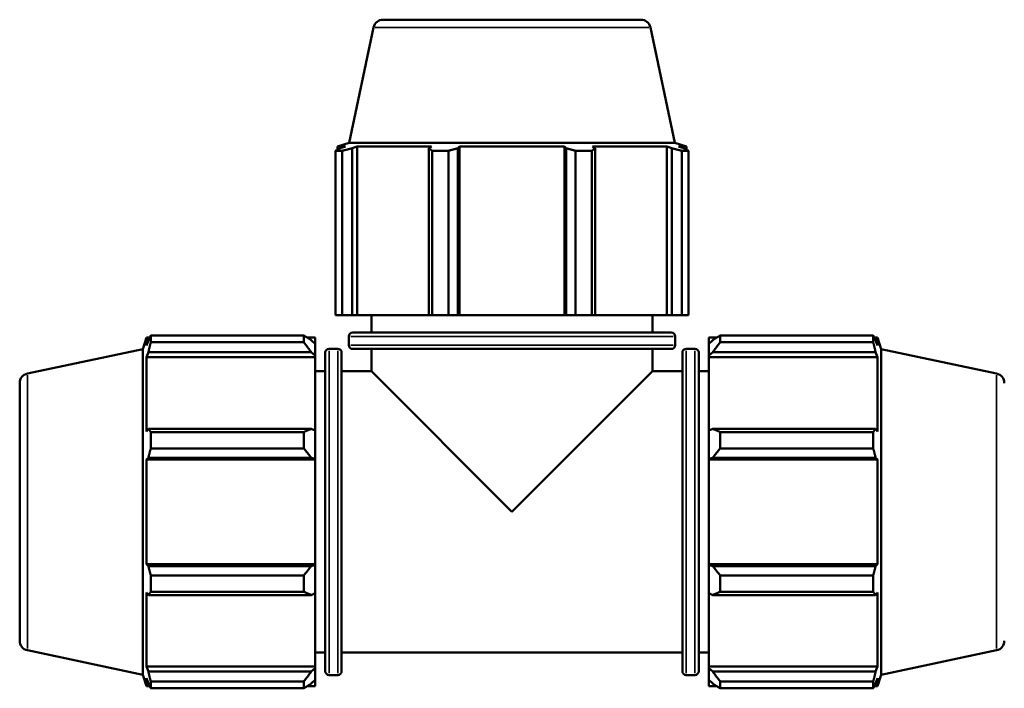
# Model space of a CAD drawing. Header units: millimetres. Extents: x 0 to 1006, y 0 to 1065.
# Tile 3 of 8: x 325 to 577, y 226 to 397. Entities that reach past the tile are written whole.
import ezdxf

# ---------------------------------------------------------------- set-up
doc = ezdxf.new("R2010")
doc.units = ezdxf.units.MM
doc.layers.add('Visible (ISO)', color=7, linetype='Continuous', lineweight=50)
doc.layers.add('Visible Narrow (ISO)', color=7, linetype='Continuous', lineweight=35)

msp = doc.modelspace()

# ---------------------------------------------------------------- linework, layer by layer
at = {"layer": 'Visible (ISO)'}
for p, q in [((418.056, 397.099), (484.007, 397.099)), ((415.61, 395.119), (409.336, 365.599)), ((486.452, 395.119), (492.727, 365.599)), ((409.336, 365.599), (406.391, 364.643)), ((492.727, 365.599), (409.336, 365.599)), ((492.727, 365.599), (495.671, 364.643)), ((407.602, 363.551), (405.867, 363.551)), ((405.867, 321.499), (405.867, 363.551)), ((408.457, 364.643), (406.391, 364.643)), ((406.391, 363.823), (406.391, 364.643)), ((408.457, 364.643), (407.084, 364.175)), ((407.602, 363.551), (407.602, 321.499)), ((410.158, 364.175), (411.435, 364.643)), ((410.158, 321.499), (410.158, 364.175)), ((411.435, 321.499), (411.435, 364.643)), ((430.419, 364.643), (411.435, 364.643)), ((430.419, 364.643), (429.754, 364.175)), ((429.754, 364.175), (429.754, 321.499)), ((434.778, 363.551), (430.588, 363.551)), ((430.588, 321.499), (430.588, 363.551)), ((434.778, 363.551), (434.778, 321.499)), ((437.175, 364.175), (437.608, 364.643)), ((437.175, 321.499), (437.175, 364.175)), ((437.608, 321.499), (437.608, 364.643)), ((464.455, 364.643), (437.608, 364.643)), ((464.455, 321.499), (464.455, 364.643)), ((464.455, 364.643), (464.888, 364.175)), ((464.888, 364.175), (464.888, 321.499)), ((471.475, 363.551), (467.284, 363.551)), ((467.284, 321.499), (467.284, 363.551)), ((471.475, 363.551), (471.475, 321.499)), ((472.309, 364.175), (471.644, 364.643)), ((490.627, 364.643), (471.644, 364.643)), ((472.309, 321.499), (472.309, 364.175)), ((490.627, 321.499), (490.627, 364.643)), ((490.627, 364.643), (491.905, 364.175)), ((491.905, 364.175), (491.905, 321.499)), ((494.978, 364.175), (493.605, 364.643)), ((495.671, 364.643), (493.605, 364.643)), ((496.196, 363.551), (494.46, 363.551)), ((494.46, 321.499), (494.46, 363.551)), ((495.671, 363.823), (495.671, 364.643)), ((496.196, 363.551), (496.196, 321.499)), ((407.602, 321.499), (405.867, 321.499)), ((407.602, 321.499), (410.158, 321.499)), ((411.435, 321.499), (410.158, 321.499)), ((411.435, 321.499), (429.754, 321.499)), ((415.031, 316.999), (415.031, 321.499)), ((429.754, 321.499), (430.588, 321.499)), ((434.778, 321.499), (430.588, 321.499)), ((434.778, 321.499), (437.175, 321.499)), ((437.608, 321.499), (437.175, 321.499)), ((437.608, 321.499), (464.455, 321.499)), ((464.888, 321.499), (464.455, 321.499)), ((464.888, 321.499), (467.284, 321.499)), ((471.475, 321.499), (467.284, 321.499)), ((471.475, 321.499), (472.309, 321.499)), ((472.309, 321.499), (490.627, 321.499)), ((487.031, 316.999), (487.031, 321.499)), ((491.905, 321.499), (490.627, 321.499)), ((491.905, 321.499), (494.46, 321.499)), ((496.196, 321.499), (494.46, 321.499)), ((356.531, 312.795), (357.488, 315.739)), ((357.488, 315.739), (357.488, 313.673)), ((358.308, 315.739), (357.488, 315.739)), ((357.956, 315.047), (357.488, 313.673)), ((358.58, 316.264), (397.751, 316.264)), ((358.58, 316.264), (358.58, 314.528)), ((397.751, 314.528), (397.751, 316.264)), ((400.631, 315.739), (398.588, 315.739)), ((400.631, 314.131), (399.671, 315.047)), ((400.631, 314.131), (400.631, 315.739)), ((409.271, 313.799), (409.271, 315.999)), ((410.271, 316.999), (491.791, 316.999)), ((492.791, 313.799), (492.791, 315.999)), ((501.431, 315.739), (501.431, 314.131)), ((501.431, 315.739), (503.475, 315.739)), ((502.391, 315.047), (501.431, 314.131)), ((504.311, 316.264), (504.311, 314.528)), ((504.311, 316.264), (543.483, 316.264)), ((543.483, 314.528), (543.483, 316.264)), ((543.755, 315.739), (544.575, 315.739)), ((544.575, 313.673), (544.107, 315.047)), ((544.575, 313.673), (544.575, 315.739)), ((545.531, 312.795), (544.575, 315.739)), ((327.011, 306.52), (356.531, 312.795)), ((356.531, 312.795), (356.531, 229.404)), ((397.751, 314.528), (358.58, 314.528)), ((400.631, 314.131), (400.631, 311.121)), ((406.431, 312.859), (404.231, 312.859)), ((491.791, 312.799), (410.271, 312.799)), ((415.031, 307.099), (415.031, 312.799)), ((487.031, 307.099), (487.031, 312.799)), ((495.631, 312.859), (497.831, 312.859)), ((501.431, 311.121), (501.431, 314.131)), ((543.483, 314.528), (504.311, 314.528)), ((545.531, 229.404), (545.531, 312.795)), ((575.051, 306.52), (545.531, 312.795)), ((357.488, 310.695), (357.956, 311.973)), ((357.488, 310.695), (357.488, 291.712)), ((400.631, 310.695), (357.488, 310.695)), ((357.956, 311.973), (399.671, 311.973)), ((399.671, 311.973), (400.631, 311.121)), ((400.631, 311.121), (400.631, 310.695)), ((400.631, 291.933), (400.631, 310.695)), ((403.231, 230.339), (403.231, 311.859)), ((407.431, 311.859), (407.431, 230.339)), ((494.631, 230.339), (494.631, 311.859)), ((498.831, 311.859), (498.831, 230.339)), ((501.431, 311.121), (502.391, 311.973)), ((501.431, 310.695), (501.431, 311.121)), ((501.431, 310.695), (501.431, 291.933)), ((501.431, 310.695), (544.575, 310.695)), ((502.391, 311.973), (544.107, 311.973)), ((544.107, 311.973), (544.575, 310.695)), ((544.575, 291.712), (544.575, 310.695)), ((403.231, 307.099), (400.631, 307.099)), ((415.031, 307.099), (407.431, 307.099)), ((415.031, 307.099), (451.031, 271.099)), ((451.031, 271.099), (487.031, 307.099)), ((494.631, 307.099), (487.031, 307.099)), ((498.831, 307.099), (501.431, 307.099)), ((325.031, 238.124), (325.031, 304.075)), ((357.956, 292.377), (357.488, 291.712)), ((399.671, 292.377), (357.956, 292.377)), ((400.631, 291.933), (399.671, 292.377)), ((502.391, 292.377), (501.431, 291.933)), ((544.107, 292.377), (502.391, 292.377)), ((544.575, 291.712), (544.107, 292.377)), ((358.58, 291.543), (397.751, 291.543)), ((358.58, 291.543), (358.58, 287.352)), ((397.751, 287.352), (397.751, 291.543)), ((400.631, 291.933), (400.631, 284.667)), ((501.431, 284.667), (501.431, 291.933)), ((504.311, 291.543), (504.311, 287.352)), ((504.311, 291.543), (543.483, 291.543)), ((543.483, 287.352), (543.483, 291.543)), ((397.751, 287.352), (358.58, 287.352)), ((543.483, 287.352), (504.311, 287.352)), ((357.488, 284.523), (357.956, 284.956)), ((357.956, 284.956), (399.671, 284.956)), ((399.671, 284.956), (400.631, 284.667)), ((501.431, 284.667), (502.391, 284.956)), ((502.391, 284.956), (544.107, 284.956)), ((544.107, 284.956), (544.575, 284.523)), ((357.488, 284.523), (357.488, 257.676)), ((400.631, 284.523), (357.488, 284.523)), ((400.631, 284.667), (400.631, 284.523)), ((400.631, 257.676), (400.631, 284.523)), ((501.431, 284.523), (501.431, 284.667)), ((501.431, 284.523), (501.431, 257.676)), ((501.431, 284.523), (544.575, 284.523)), ((544.575, 257.676), (544.575, 284.523)), ((357.956, 257.243), (357.488, 257.676)), ((400.631, 257.676), (357.488, 257.676)), ((399.671, 257.243), (357.956, 257.243)), ((400.631, 257.531), (399.671, 257.243)), ((400.631, 257.676), (400.631, 257.531)), ((400.631, 257.531), (400.631, 250.265)), ((501.431, 257.531), (501.431, 257.676)), ((501.431, 257.676), (544.575, 257.676)), ((502.391, 257.243), (501.431, 257.531)), ((501.431, 250.265), (501.431, 257.531)), ((544.107, 257.243), (502.391, 257.243)), ((544.575, 257.676), (544.107, 257.243)), ((358.58, 254.846), (397.751, 254.846)), ((358.58, 254.846), (358.58, 250.656)), ((397.751, 250.656), (397.751, 254.846)), ((504.311, 254.846), (504.311, 250.656)), ((504.311, 254.846), (543.483, 254.846)), ((543.483, 250.656), (543.483, 254.846)), ((357.488, 250.487), (357.488, 231.503)), ((357.488, 250.487), (357.956, 249.822)), ((357.956, 249.822), (399.671, 249.822)), ((397.751, 250.656), (358.58, 250.656)), ((399.671, 249.822), (400.631, 250.265)), ((400.631, 231.503), (400.631, 250.265)), ((501.431, 250.265), (502.391, 249.822)), ((501.431, 250.265), (501.431, 231.503)), ((502.391, 249.822), (544.107, 249.822)), ((543.483, 250.656), (504.311, 250.656)), ((544.107, 249.822), (544.575, 250.487)), ((544.575, 231.503), (544.575, 250.487)), ((327.011, 235.678), (356.531, 229.404)), ((403.231, 235.099), (400.631, 235.099)), ((494.631, 235.099), (407.431, 235.099)), ((498.831, 235.099), (501.431, 235.099)), ((575.051, 235.678), (545.531, 229.404)), ((356.531, 229.404), (357.488, 226.459)), ((357.956, 230.226), (357.488, 231.503)), ((400.631, 231.503), (357.488, 231.503)), ((399.671, 230.226), (357.956, 230.226)), ((400.631, 231.077), (399.671, 230.226)), ((400.631, 231.503), (400.631, 231.077)), ((400.631, 231.077), (400.631, 228.068)), ((406.431, 229.339), (404.231, 229.339)), ((495.631, 229.339), (497.831, 229.339)), ((501.431, 231.077), (501.431, 231.503)), ((501.431, 231.503), (544.575, 231.503)), ((501.431, 228.068), (501.431, 231.077)), ((502.391, 230.226), (501.431, 231.077)), ((544.107, 230.226), (502.391, 230.226)), ((544.575, 231.503), (544.107, 230.226)), ((545.531, 229.404), (544.575, 226.459)), ((357.488, 228.525), (357.488, 226.459)), ((357.488, 228.525), (357.956, 227.152)), ((358.58, 227.67), (397.751, 227.67)), ((358.58, 227.67), (358.58, 225.935)), ((397.751, 225.935), (397.751, 227.67)), ((399.671, 227.152), (400.631, 228.068)), ((400.631, 226.459), (400.631, 228.068)), ((501.431, 228.068), (502.391, 227.152)), ((501.431, 228.068), (501.431, 226.459)), ((504.311, 227.67), (504.311, 225.935)), ((504.311, 227.67), (543.483, 227.67)), ((543.483, 225.935), (543.483, 227.67)), ((544.107, 227.152), (544.575, 228.525)), ((544.575, 226.459), (544.575, 228.525)), ((358.308, 226.459), (357.488, 226.459)), ((397.751, 225.935), (358.58, 225.935)), ((400.631, 226.459), (398.588, 226.459)), ((501.431, 226.459), (503.475, 226.459)), ((543.483, 225.935), (504.311, 225.935)), ((543.755, 226.459), (544.575, 226.459))]:
    msp.add_line(p, q, dxfattribs=at)
for centre, radius, start, end in [((418.056, 394.599), 2.5, 90, 168), ((484.007, 394.599), 2.5, 12, 90), ((410.271, 315.999), 1, 90, 180), ((491.791, 315.999), 1, 0, 90), ((404.231, 311.859), 1, 90, 180), ((406.431, 311.859), 1, 0, 90), ((410.271, 313.799), 1, 180, 270), ((491.791, 313.799), 1, 270, 0), ((495.631, 311.859), 1, 90, 180), ((497.831, 311.859), 1, 0, 90), ((327.531, 304.075), 2.5, 102, 180), ((574.531, 304.075), 2.5, 0, 78), ((327.531, 238.124), 2.5, 180, 258), ((574.531, 238.124), 2.5, 282, 0), ((404.231, 230.339), 1, 180, 270), ((406.431, 230.339), 1, 270, 0), ((495.631, 230.339), 1, 180, 270), ((497.831, 230.339), 1, 270, 0)]:
    msp.add_arc(centre, radius, start, end, dxfattribs=at)
for points, weights in [([(405.867, 363.551), (406.488, 363.875), (407.084, 364.175)], [1, 1.00149374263, 1.00217094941]), ([(410.158, 364.175), (408.906, 363.875), (407.602, 363.551)], [1.00217094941, 1.00149374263, 1]), ([(430.588, 363.551), (430.162, 363.875), (429.754, 364.175)], [1, 1.00149374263, 1.00217094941]), ([(437.175, 364.175), (436.001, 363.875), (434.778, 363.551)], [1.00217094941, 1.00149374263, 1]), ([(467.284, 363.551), (466.062, 363.875), (464.888, 364.175)], [1, 1.00149374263, 1.00217094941]), ([(472.309, 364.175), (471.9, 363.875), (471.475, 363.551)], [1.00217094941, 1.00149374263, 1]), ([(494.46, 363.551), (493.156, 363.875), (491.905, 364.175)], [1, 1.00149374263, 1.00217094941]), ([(494.978, 364.175), (495.575, 363.875), (496.196, 363.551)], [1.00217094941, 1.00149374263, 1]), ([(357.956, 315.047), (358.255, 315.643), (358.58, 316.264)], [1.00217094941, 1.00149374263, 1]), ([(399.671, 315.047), (398.75, 315.643), (397.751, 316.264)], [1.00580099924, 1.01108234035, 1.01556170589]), ([(504.311, 316.264), (503.313, 315.643), (502.391, 315.047)], [1.01556170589, 1.01108234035, 1.00580099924]), ([(543.483, 316.264), (543.807, 315.643), (544.107, 315.047)], [1, 1.00149374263, 1.00217094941]), ([(358.58, 314.528), (358.255, 313.224), (357.956, 311.973)], [1, 1.00149374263, 1.00217094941]), ([(397.751, 314.528), (398.75, 313.224), (399.671, 311.973)], [1.01556170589, 1.01108234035, 1.00580099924]), ([(502.391, 311.973), (503.313, 313.224), (504.311, 314.528)], [1.00580099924, 1.01108234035, 1.01556170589]), ([(544.107, 311.973), (543.807, 313.224), (543.483, 314.528)], [1.00217094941, 1.00149374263, 1]), ([(357.956, 292.377), (358.255, 291.968), (358.58, 291.543)], [1.00217094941, 1.00149374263, 1]), ([(399.671, 292.377), (398.75, 291.968), (397.751, 291.543)], [1.00580099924, 1.01108234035, 1.01556170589]), ([(504.311, 291.543), (503.313, 291.968), (502.391, 292.377)], [1.01556170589, 1.01108234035, 1.00580099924]), ([(543.483, 291.543), (543.807, 291.968), (544.107, 292.377)], [1, 1.00149374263, 1.00217094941]), ([(358.58, 287.352), (358.255, 286.13), (357.956, 284.956)], [1, 1.00149374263, 1.00217094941]), ([(397.751, 287.352), (398.75, 286.13), (399.671, 284.956)], [1.01556170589, 1.01108234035, 1.00580099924]), ([(502.391, 284.956), (503.313, 286.13), (504.311, 287.352)], [1.00580099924, 1.01108234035, 1.01556170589]), ([(544.107, 284.956), (543.807, 286.13), (543.483, 287.352)], [1.00217094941, 1.00149374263, 1]), ([(357.956, 257.243), (358.255, 256.069), (358.58, 254.846)], [1.00217094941, 1.00149374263, 1]), ([(399.671, 257.243), (398.75, 256.069), (397.751, 254.846)], [1.00580099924, 1.01108234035, 1.01556170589]), ([(504.311, 254.846), (503.313, 256.069), (502.391, 257.243)], [1.01556170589, 1.01108234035, 1.00580099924]), ([(543.483, 254.846), (543.807, 256.069), (544.107, 257.243)], [1, 1.00149374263, 1.00217094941]), ([(358.58, 250.656), (358.255, 250.23), (357.956, 249.822)], [1, 1.00149374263, 1.00217094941]), ([(397.751, 250.656), (398.75, 250.23), (399.671, 249.822)], [1.01556170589, 1.01108234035, 1.00580099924]), ([(502.391, 249.822), (503.313, 250.23), (504.311, 250.656)], [1.00580099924, 1.01108234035, 1.01556170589]), ([(544.107, 249.822), (543.807, 250.23), (543.483, 250.656)], [1.00217094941, 1.00149374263, 1]), ([(357.956, 230.226), (358.255, 228.974), (358.58, 227.67)], [1.00217094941, 1.00149374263, 1]), ([(399.671, 230.226), (398.75, 228.974), (397.751, 227.67)], [1.00580099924, 1.01108234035, 1.01556170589]), ([(504.311, 227.67), (503.313, 228.974), (502.391, 230.226)], [1.01556170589, 1.01108234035, 1.00580099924]), ([(543.483, 227.67), (543.807, 228.974), (544.107, 230.226)], [1, 1.00149374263, 1.00217094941]), ([(358.58, 225.935), (358.255, 226.556), (357.956, 227.152)], [1, 1.00149374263, 1.00217094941]), ([(397.751, 225.935), (398.75, 226.556), (399.671, 227.152)], [1.01556170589, 1.01108234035, 1.00580099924]), ([(502.391, 227.152), (503.313, 226.556), (504.311, 225.935)], [1.00580099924, 1.01108234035, 1.01556170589]), ([(544.107, 227.152), (543.807, 226.556), (543.483, 225.935)], [1.00217094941, 1.00149374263, 1])]:
    msp.add_rational_spline(points, weights, degree=2, dxfattribs=at)
at = {"layer": 'Visible Narrow (ISO)'}
for p, q in [((486.016, 395.119), (416.046, 395.119)), ((492.277, 315.999), (409.785, 315.999)), ((409.785, 313.799), (492.277, 313.799)), ((404.231, 312.345), (404.231, 229.853)), ((406.431, 229.853), (406.431, 312.345)), ((495.631, 312.345), (495.631, 229.853)), ((497.831, 229.853), (497.831, 312.345)), ((327.011, 306.084), (327.011, 236.114)), ((575.051, 236.114), (575.051, 306.084))]:
    msp.add_line(p, q, dxfattribs=at)

doc.saveas('drawing.dxf')
